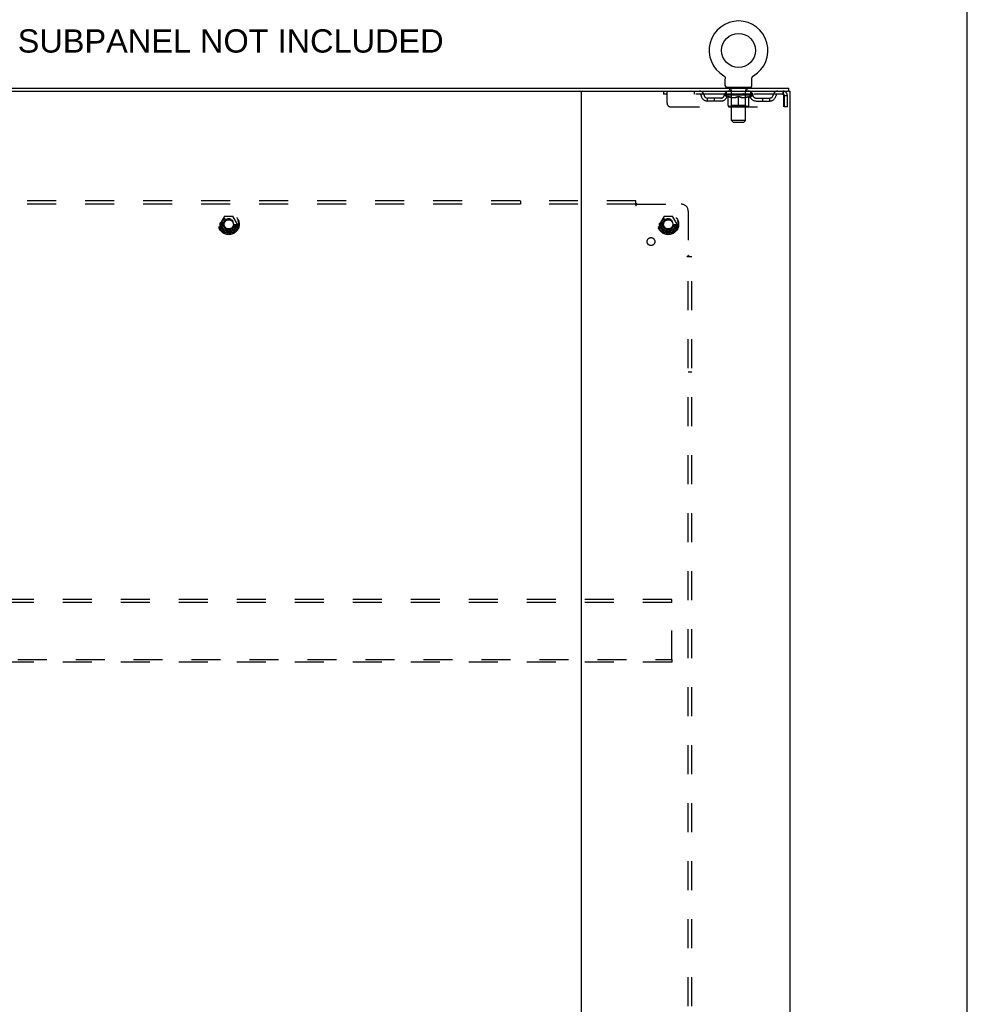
# Model space of a CAD drawing. Header units: inches. Extents: x 0 to 189, y 0 to 122.
# Tile 25 of 25: x 155 to 189, y 46 to 81. Entities that reach past the tile are written whole.
import ezdxf

# ---------------------------------------------------------------- set-up
doc = ezdxf.new("R2010")
doc.units = ezdxf.units.IN
doc.header["$LTSCALE"] = 10.388889
doc.header["$MEASUREMENT"] = 0
doc.linetypes.add('HIDDEN', pattern=[0.2, 0.1, -0.1])
doc.layers.get('0').update_dxf_attribs({"linetype": 'CONTINUOUS'})
for name, color, linetype in [('DEFAULT_2', 8, 'HIDDEN'), ('DIMENSIONS', 7, 'CONTINUOUS'), ('SUBPANEL', 7, 'CONTINUOUS')]:
    doc.layers.add(name, color=color, linetype=linetype)
doc.styles.get("Standard").update_dxf_attribs({"font": 'arial.ttf'})

msp = doc.modelspace()

# ---------------------------------------------------------------- linework, layer by layer
at = {"color": 7, "linetype": 'Continuous'}
for p, q in [((188.889, 0), (188.889, 122.222)), ((180.155, 79.429), (180.155, 79.429)), ((180.155, 79.429), (180.158, 79.427)), ((180.158, 79.427), (180.162, 79.424)), ((180.162, 79.424), (180.166, 79.422)), ((180.166, 79.422), (180.169, 79.419)), ((180.169, 79.419), (180.172, 79.416)), ((180.172, 79.417), (180.176, 79.414)), ((180.176, 79.414), (180.179, 79.411)), ((180.179, 79.411), (180.182, 79.407)), ((180.182, 79.408), (180.185, 79.404)), ((180.185, 79.404), (180.188, 79.401)), ((180.187, 79.401), (180.19, 79.398)), ((180.19, 79.398), (180.193, 79.394)), ((180.193, 79.394), (180.195, 79.391)), ((180.195, 79.391), (180.198, 79.387)), ((180.198, 79.387), (180.2, 79.383)), ((180.2, 79.383), (180.202, 79.379)), ((180.202, 79.379), (180.204, 79.375)), ((180.204, 79.375), (180.206, 79.372)), ((180.206, 79.372), (180.207, 79.368)), ((180.207, 79.368), (180.209, 79.363)), ((180.209, 79.363), (180.21, 79.359)), ((180.21, 79.359), (180.211, 79.355)), ((180.211, 79.355), (180.213, 79.351)), ((180.213, 79.351), (180.213, 79.347)), ((181.169, 79.347), (181.17, 79.351)), ((181.17, 79.351), (181.171, 79.355)), ((181.171, 79.355), (181.172, 79.359)), ((181.172, 79.359), (181.173, 79.363)), ((181.173, 79.363), (181.175, 79.368)), ((181.175, 79.368), (181.177, 79.372)), ((181.177, 79.372), (181.178, 79.375)), ((181.178, 79.375), (181.18, 79.379)), ((181.18, 79.379), (181.182, 79.383)), ((181.182, 79.383), (181.185, 79.387)), ((181.185, 79.387), (181.187, 79.391)), ((181.187, 79.391), (181.189, 79.394)), ((181.189, 79.394), (181.192, 79.398)), ((181.192, 79.398), (181.195, 79.401)), ((181.195, 79.401), (181.198, 79.404)), ((181.197, 79.404), (181.2, 79.408)), ((181.2, 79.407), (181.203, 79.411)), ((181.203, 79.411), (181.207, 79.414)), ((181.207, 79.414), (181.21, 79.417)), ((181.21, 79.416), (181.213, 79.419)), ((181.213, 79.419), (181.217, 79.422)), ((181.217, 79.422), (181.22, 79.424)), ((181.22, 79.424), (181.224, 79.427)), ((181.22, 79.424), (181.222, 79.425)), ((181.224, 79.427), (181.227, 79.429)), ((181.227, 79.429), (181.227, 79.429)), ((180.216, 79.33), (180.216, 79.325)), ((180.216, 79.325), (180.216, 79.321)), ((180.216, 79.072), (180.216, 79.321)), ((180.254, 79.012), (180.254, 78.982)), ((181.129, 79.012), (180.254, 79.012)), ((181.129, 79.012), (181.129, 78.982)), ((181.166, 79.072), (181.166, 79.321)), ((181.168, 79.342), (181.169, 79.347)), ((149.755, 78.878), (175.085, 78.878)), ((182.489, 78.878), (182.455, 78.878)), ((182.493, 78.878), (182.493, 78.982))]:
    msp.add_line(p, q, dxfattribs=at)
at = {"color": 3, "linetype": 'Continuous'}
for p, q in [((142.347, 78.982), (182.493, 78.982)), ((175.045, 78.838), (175.045, 11.126)), ((175.085, 78.878), (182.455, 78.878)), ((182.489, 78.878), (182.545, 78.878)), ((182.545, 11.086), (182.545, 78.878))]:
    msp.add_line(p, q, dxfattribs=at)
at = {"color": 7, "linetype": 'Continuous'}
for points in [[(180.213, 79.347), (180.214, 79.343), (180.215, 79.338), (180.215, 79.334), (180.216, 79.33), (180.216, 79.325)], [(181.166, 79.325), (181.166, 79.33), (181.167, 79.334), (181.167, 79.338), (181.168, 79.343)], [(181.166, 79.321), (181.166, 79.325), (181.166, 79.33), (181.167, 79.334), (181.167, 79.338), (181.168, 79.342)]]:
    msp.add_lwpolyline(points, dxfattribs=at)
msp.add_circle((180.691, 80.336), 0.609, dxfattribs=at)
for centre, radius, start, end in [((180.691, 80.336), 1.054, 300.3993, 239.6007), ((180.276, 79.072), 0.06, 180, 270), ((181.106, 79.072), 0.06, 270, 360), ((175.005, 78.838), 0.04, 0, 90)]:
    msp.add_arc(centre, radius, start, end, dxfattribs=at)
at = {"color": 3, "linetype": 'Continuous'}
msp.add_arc((175.085, 78.838), 0.04, 90, 180, dxfattribs=at)
at = {"layer": 'DEFAULT_2', "color": 8, "linetype": 'HIDDEN'}
for p, q in [((180.155, 79.429), (180.155, 79.429)), ((180.16, 79.425), (180.162, 79.424)), ((180.346, 79.012), (180.346, 78.982)), ((180.381, 78.922), (180.381, 79.002)), ((181.001, 78.922), (181.001, 79.002)), ((181.036, 79.012), (181.036, 78.982)), ((178.004, 78.878), (178.004, 78.774)), ((182.274, 78.774), (178.004, 78.774)), ((178.129, 78.441), (178.129, 78.878)), ((179.104, 78.878), (179.104, 78.774)), ((180.185, 78.737), (180.185, 78.774)), ((181.197, 78.737), (180.185, 78.737)), ((180.312, 78.648), (180.185, 78.737)), ((180.193, 78.769), (180.193, 78.774)), ((180.199, 78.766), (180.199, 78.769)), ((180.199, 78.766), (181.183, 78.766)), ((180.207, 78.766), (180.207, 78.769)), ((180.207, 78.766), (180.207, 78.769)), ((180.215, 78.769), (180.215, 78.774)), ((180.228, 78.766), (180.228, 78.769)), ((180.23, 78.766), (180.23, 78.769)), ((180.253, 78.769), (180.253, 78.774)), ((180.254, 78.774), (180.254, 78.878)), ((180.264, 78.766), (180.264, 78.769)), ((180.266, 78.766), (180.266, 78.769)), ((180.43, 78.769), (180.269, 78.769)), ((180.303, 78.769), (180.303, 78.774)), ((180.304, 78.766), (180.304, 78.769)), ((180.305, 78.766), (180.305, 78.769)), ((180.307, 78.766), (180.307, 78.769)), ((180.312, 78.648), (180.321, 78.648)), ((180.313, 78.766), (180.313, 78.769)), ((180.313, 78.766), (180.313, 78.769)), ((180.316, 78.766), (180.316, 78.769)), ((180.319, 78.766), (180.319, 78.77)), ((180.321, 78.358), (180.321, 78.682)), ((180.322, 78.766), (180.322, 78.769)), ((180.333, 78.766), (180.333, 78.769)), ((180.348, 78.766), (180.348, 78.771)), ((180.348, 78.766), (180.348, 78.769)), ((180.365, 78.766), (180.365, 78.769)), ((180.365, 78.766), (180.365, 78.769)), ((180.366, 78.769), (180.366, 78.774)), ((180.373, 78.766), (180.373, 78.769)), ((180.377, 78.766), (180.377, 78.769)), ((180.384, 78.766), (180.384, 78.769)), ((180.45, 78.912), (180.391, 78.912)), ((180.393, 78.766), (180.393, 78.772)), ((180.406, 78.766), (180.406, 78.769)), ((180.408, 78.766), (180.408, 78.769)), ((180.43, 78.766), (180.43, 78.769)), ((180.483, 78.769), (180.434, 78.769)), ((180.434, 78.648), (180.578, 78.648)), ((180.438, 78.769), (180.438, 78.774)), ((180.441, 78.36), (180.441, 78.735)), ((180.442, 77.822), (180.442, 78.902)), ((180.443, 78.766), (180.443, 78.769)), ((180.447, 78.766), (180.447, 78.769)), ((180.452, 78.766), (180.452, 78.773)), ((180.455, 78.766), (180.455, 78.769)), ((180.464, 78.766), (180.464, 78.769)), ((180.483, 78.766), (180.483, 78.769)), ((180.543, 78.769), (180.496, 78.769)), ((180.512, 78.766), (180.512, 78.769)), ((180.518, 78.769), (180.518, 78.774)), ((180.521, 78.766), (180.521, 78.769)), ((180.523, 78.766), (180.523, 78.774)), ((180.525, 78.766), (180.525, 78.769)), ((180.531, 78.766), (180.531, 78.769)), ((180.543, 78.766), (180.543, 78.769)), ((180.608, 78.769), (180.564, 78.769)), ((180.574, 78.766), (180.574, 78.769)), ((180.6, 78.769), (180.662, 78.773)), ((180.603, 78.769), (180.603, 78.774)), ((180.604, 78.774), (180.603, 78.774)), ((180.604, 78.769), (180.604, 78.774)), ((180.604, 78.766), (180.604, 78.769)), ((180.607, 78.766), (180.607, 78.769)), ((180.608, 78.766), (180.608, 78.769)), ((180.608, 78.766), (180.608, 78.769)), ((180.636, 78.769), (180.687, 78.769)), ((180.64, 78.766), (180.64, 78.769)), ((180.645, 78.769), (180.645, 78.772)), ((180.662, 78.769), (180.662, 78.773)), ((180.674, 78.766), (180.674, 78.769)), ((180.689, 78.769), (180.689, 78.769)), ((180.689, 78.766), (180.689, 78.769)), ((180.689, 78.766), (180.689, 78.769)), ((180.691, 78.769), (180.691, 78.774)), ((180.691, 78.774), (180.783, 78.769)), ((180.691, 78.328), (180.691, 78.683)), ((180.693, 78.766), (180.693, 78.769)), ((180.693, 78.766), (180.693, 78.769)), ((180.693, 78.769), (180.693, 78.769)), ((180.708, 78.766), (180.708, 78.769)), ((180.708, 78.769), (180.746, 78.769)), ((180.742, 78.766), (180.742, 78.769)), ((180.774, 78.766), (180.774, 78.769)), ((180.775, 78.766), (180.775, 78.769)), ((180.775, 78.766), (180.775, 78.769)), ((180.775, 78.769), (180.818, 78.769)), ((180.779, 78.769), (180.779, 78.774)), ((180.779, 78.769), (180.779, 78.774)), ((180.779, 78.774), (180.779, 78.774)), ((180.779, 78.766), (180.779, 78.769)), ((180.804, 78.648), (180.948, 78.648)), ((180.808, 78.766), (180.808, 78.769)), ((180.839, 78.766), (180.839, 78.769)), ((180.839, 78.769), (180.886, 78.769)), ((180.851, 78.766), (180.851, 78.769)), ((180.857, 78.766), (180.857, 78.769)), ((180.859, 78.766), (180.859, 78.774)), ((180.861, 78.766), (180.861, 78.769)), ((180.864, 78.769), (180.864, 78.774)), ((180.87, 78.766), (180.87, 78.769)), ((180.899, 78.766), (180.899, 78.769)), ((180.899, 78.769), (180.948, 78.769)), ((180.918, 78.766), (180.918, 78.769)), ((180.927, 78.766), (180.927, 78.769)), ((180.93, 78.766), (180.93, 78.773)), ((180.991, 78.912), (180.932, 78.912)), ((180.935, 78.766), (180.935, 78.769)), ((180.939, 78.766), (180.939, 78.769)), ((180.94, 77.822), (180.94, 78.902)), ((180.941, 78.36), (180.941, 78.735)), ((180.944, 78.769), (180.944, 78.774)), ((180.952, 78.766), (180.952, 78.769)), ((180.952, 78.769), (181.113, 78.769)), ((180.974, 78.766), (180.974, 78.769)), ((180.977, 78.766), (180.977, 78.769)), ((180.989, 78.766), (180.989, 78.772)), ((180.998, 78.766), (180.998, 78.769)), ((181.005, 78.766), (181.005, 78.769)), ((181.009, 78.766), (181.009, 78.769)), ((181.016, 78.769), (181.016, 78.774)), ((181.018, 78.766), (181.018, 78.769)), ((181.018, 78.766), (181.018, 78.769)), ((181.034, 78.766), (181.034, 78.771)), ((181.034, 78.766), (181.034, 78.769)), ((181.049, 78.766), (181.049, 78.769)), ((181.06, 78.766), (181.06, 78.769)), ((181.062, 78.358), (181.062, 78.682)), ((181.062, 78.648), (181.07, 78.648)), ((181.064, 78.766), (181.064, 78.77)), ((181.066, 78.766), (181.066, 78.769)), ((181.069, 78.766), (181.069, 78.769)), ((181.069, 78.766), (181.069, 78.769)), ((181.07, 78.648), (181.197, 78.737)), ((181.075, 78.766), (181.075, 78.769)), ((181.077, 78.766), (181.077, 78.769)), ((181.078, 78.766), (181.078, 78.769)), ((181.079, 78.769), (181.079, 78.774)), ((181.116, 78.766), (181.116, 78.769)), ((181.118, 78.766), (181.118, 78.769)), ((181.129, 78.774), (181.129, 78.878)), ((181.129, 78.769), (181.129, 78.774)), ((181.152, 78.766), (181.152, 78.769)), ((181.154, 78.766), (181.154, 78.769)), ((181.167, 78.769), (181.167, 78.774)), ((181.175, 78.766), (181.175, 78.769)), ((181.176, 78.766), (181.176, 78.769)), ((181.183, 78.766), (181.183, 78.769)), ((181.19, 78.769), (181.19, 78.774)), ((181.197, 78.737), (181.197, 78.774)), ((182.274, 78.878), (182.274, 78.774)), ((182.307, 78.711), (182.307, 78.316)), ((182.337, 78.316), (182.337, 78.711)), ((182.441, 78.711), (182.337, 78.711)), ((182.441, 78.316), (182.441, 78.711)), ((178.254, 78.316), (182.307, 78.316)), ((179.577, 78.523), (179.577, 78.627)), ((180.059, 78.627), (179.577, 78.627)), ((180.059, 78.523), (179.577, 78.523)), ((179.827, 78.523), (179.827, 78.627)), ((181.032, 78.328), (180.35, 78.328)), ((180.441, 78.36), (180.409, 78.328)), ((180.941, 78.36), (180.441, 78.36)), ((180.941, 78.36), (180.973, 78.328)), ((181.323, 78.627), (181.806, 78.627)), ((181.323, 78.523), (181.806, 78.523)), ((181.556, 78.523), (181.556, 78.627)), ((181.806, 78.523), (181.806, 78.627)), ((182.441, 78.316), (182.337, 78.316)), ((180.94, 77.822), (180.442, 77.822)), ((180.502, 77.762), (180.442, 77.822)), ((180.502, 77.762), (180.88, 77.762)), ((180.88, 77.762), (180.94, 77.822)), ((162.257, 74.38), (162.103, 74.112)), ((162.103, 74.102), (162.257, 73.835)), ((162.575, 74.385), (162.266, 74.385)), ((162.738, 74.112), (162.583, 74.38)), ((162.583, 73.835), (162.738, 74.102)), ((178.007, 74.38), (177.853, 74.112)), ((177.853, 74.102), (178.007, 73.835)), ((178.325, 74.385), (178.016, 74.385)), ((178.488, 74.112), (178.333, 74.38)), ((178.333, 73.835), (178.488, 74.102)), ((162.575, 73.83), (162.266, 73.83)), ((178.325, 73.83), (178.016, 73.83)), ((178.295, 60.67), (146.545, 60.67)), ((178.295, 60.566), (178.295, 60.67)), ((178.295, 60.566), (146.545, 60.566)), ((178.295, 58.524), (178.295, 60.566)), ((146.545, 58.524), (178.295, 58.524)), ((178.295, 58.42), (146.545, 58.42)), ((178.295, 58.524), (178.295, 58.42))]:
    msp.add_line(p, q, dxfattribs=at)
for points in [[(180.44, 78.648), (180.421, 78.652), (180.401, 78.656), (180.381, 78.661), (180.361, 78.668), (180.341, 78.675), (180.321, 78.682)], [(180.321, 78.682), (180.34, 78.674), (180.359, 78.667), (180.378, 78.661), (180.397, 78.656), (180.416, 78.652), (180.434, 78.648)], [(180.691, 78.683), (180.67, 78.675), (180.65, 78.668), (180.63, 78.661), (180.61, 78.656), (180.59, 78.651), (180.57, 78.648)], [(180.578, 78.648), (180.597, 78.652), (180.615, 78.656), (180.634, 78.661), (180.653, 78.667), (180.672, 78.674), (180.691, 78.681)], [(180.812, 78.648), (180.792, 78.652), (180.772, 78.656), (180.752, 78.661), (180.732, 78.668), (180.712, 78.675), (180.691, 78.683)], [(180.691, 78.681), (180.711, 78.674), (180.73, 78.667), (180.748, 78.661), (180.767, 78.656), (180.786, 78.652), (180.804, 78.648)], [(181.062, 78.682), (181.041, 78.675), (181.021, 78.667), (181.001, 78.661), (180.981, 78.656), (180.961, 78.651), (180.942, 78.648)], [(180.948, 78.648), (180.967, 78.652), (180.985, 78.656), (181.004, 78.661), (181.023, 78.667), (181.042, 78.674), (181.062, 78.682)], [(182.279, 78.874), (182.276, 78.877), (182.274, 78.878)], [(182.288, 78.761), (182.286, 78.765), (182.284, 78.768), (182.281, 78.771), (182.279, 78.773), (182.276, 78.774), (182.274, 78.774)], [(182.279, 78.874), (182.281, 78.869), (182.284, 78.862), (182.286, 78.853), (182.288, 78.842), (182.291, 78.829), (182.293, 78.816), (182.295, 78.8), (182.298, 78.784), (182.3, 78.767), (182.302, 78.749), (182.305, 78.73), (182.307, 78.711)], [(182.288, 78.761), (182.291, 78.756), (182.293, 78.751), (182.295, 78.745), (182.298, 78.739), (182.3, 78.732), (182.302, 78.725), (182.305, 78.718), (182.307, 78.711)]]:
    msp.add_lwpolyline(points, dxfattribs=at)
for centre, radius in [((162.42, 74.107), 0.372), ((162.42, 74.107), 0.356), ((162.42, 74.107), 0.312), ((178.17, 74.107), 0.372), ((178.17, 74.107), 0.356), ((178.17, 74.107), 0.312), ((162.42, 74.107), 0.204), ((162.42, 74.107), 0.188), ((162.42, 74.107), 0.183), ((162.42, 74.107), 0.165), ((178.17, 74.107), 0.204), ((178.17, 74.107), 0.188), ((178.17, 74.107), 0.183), ((178.17, 74.107), 0.165)]:
    msp.add_circle(centre, radius, dxfattribs=at)
for centre, radius, start, end in [((180.371, 79.002), 0.01, 0, 90), ((181.011, 79.002), 0.01, 90, 180), ((179.287, 78.711), 0.167, 8.0716, 90), ((179.288, 78.712), 0.0625, 7.9863, 90), ((179.577, 78.752), 0.229, 187.9863, 270), ((179.577, 78.752), 0.125, 188.0716, 270), ((180.059, 78.752), 0.125, 270, 351.9284), ((180.059, 78.752), 0.229, 270, 352.0137), ((180.349, 78.711), 0.167, 90, 171.9284), ((180.348, 78.712), 0.0625, 90, 172.0137), ((180.391, 78.922), 0.01, 180, 270), ((180.409, 78.735), 0.0318, 0, 90), ((180.432, 78.902), 0.01, 0, 90), ((180.95, 78.902), 0.01, 90, 180), ((180.973, 78.735), 0.0318, 90, 180), ((180.991, 78.922), 0.01, 270, 360), ((181.034, 78.711), 0.167, 8.0716, 90), ((181.034, 78.712), 0.0625, 7.9863, 90), ((181.323, 78.752), 0.229, 187.9863, 270), ((181.323, 78.752), 0.125, 188.0716, 270), ((181.806, 78.752), 0.125, 270, 351.9284), ((181.806, 78.752), 0.229, 270, 352.0137), ((182.095, 78.711), 0.167, 90, 171.9284), ((182.094, 78.712), 0.0625, 90, 172.0137), ((182.274, 78.711), 0.167, 0, 90), ((182.274, 78.711), 0.063, 0, 90), ((178.254, 78.441), 0.125, 180, 270), ((180.35, 78.358), 0.0296, 180, 270), ((181.032, 78.358), 0.0296, 270, 360), ((162.111, 74.107), 0.01, 150.0127, 209.9883), ((162.266, 74.375), 0.01, 90.0124, 149.9892), ((162.575, 74.375), 0.01, 30.012, 89.9887), ((162.729, 74.107), 0.01, 330.0127, 29.9883), ((177.861, 74.107), 0.01, 150.0127, 209.9883), ((178.016, 74.375), 0.01, 90.0124, 149.9892), ((178.325, 74.375), 0.01, 30.012, 89.9887), ((178.479, 74.107), 0.01, 330.0127, 29.9883), ((162.266, 73.84), 0.01, 210.012, 269.9887), ((162.575, 73.84), 0.01, 270.0124, 329.9892), ((178.016, 73.84), 0.01, 210.012, 269.9887), ((178.325, 73.84), 0.01, 270.0124, 329.9892)]:
    msp.add_arc(centre, radius, start, end, dxfattribs=at)
for centre, major_axis, ratio, start_param, end_param in [((180.691, 78.774), (0.506, 0.005), 0.05963, 2.96643, 3.140963), ((180.169, 78.765), (0.158, 0), 0.060556, 0.430652, 1.470503), ((180.691, 78.774), (0.506, 0), 0.060556, -3.141593, -2.96706), ((180.169, 78.76), (0.158, 0.002), 0.05963, 1.376596, 1.469874), ((180.691, 78.774), (0.506, 0.011), 0.05688, 2.791345, 2.965878), ((180.15, 78.765), (0.158, 0.002), 0.05963, 0.25549, 1.295341), ((180.204, 78.765), (0.158, -0.002), 0.05963, 0.605815, 1.645666), ((180.691, 78.774), (0.506, -0.005), 0.05963, -2.96643, -2.791898), ((180.204, 78.76), (0.158, 0), 0.060556, 1.551758, 1.645036), ((180.15, 78.76), (0.158, 0.003), 0.05688, 1.20151, 1.294789), ((180.205, 78.761), (0.131, 0.001), 0.05963, 1.065228, 1.614276), ((180.19, 78.761), (0.131, 0.003), 0.05688, 0.890143, 1.43919), ((180.236, 78.761), (0.131, 0), 0.060556, 1.240391, 1.789438), ((180.691, 78.774), (0.506, 0.015), 0.052395, 2.616403, 2.790936), ((180.147, 78.765), (0.158, 0.003), 0.05688, 0.080405, 1.120256), ((180.254, 78.765), (0.158, -0.003), 0.05688, 0.7809, 1.820751), ((180.691, 78.774), (0.506, -0.011), 0.05688, -2.791345, -2.616812), ((180.254, 78.76), (0.158, -0.002), 0.05963, 1.72692, 1.820198), ((180.147, 78.76), (0.158, 0.005), 0.052395, 1.026568, 1.119847), ((180.189, 78.761), (0.131, 0.004), 0.052395, 0.715201, 1.264248), ((180.28, 78.761), (0.131, -0.001), 0.05963, 1.415553, 1.9646), ((180.691, 78.774), (0.506, 0.02), 0.046319, 2.441654, 2.616187), ((180.318, 78.765), (0.158, -0.005), 0.052395, 0.955842, 1.995693), ((180.691, 78.774), (0.506, -0.015), 0.052395, -2.616403, -2.44187), ((180.16, 78.765), (0.158, 0.005), 0.052395, -0.094537, 0.945314), ((180.318, 78.76), (0.158, -0.003), 0.05688, 1.902006, 1.995284), ((180.16, 78.76), (0.158, 0.006), 0.046319, 0.851819, 0.945098), ((180.204, 78.761), (0.131, 0.005), 0.046319, 0.540452, 1.089499), ((180.337, 78.761), (0.131, -0.003), 0.05688, 1.590638, 2.139686), ((180.691, 78.774), (0.506, 0.024), 0.038841, 2.267123, 2.441656), ((180.392, 78.765), (0.158, -0.006), 0.046319, 1.130591, 2.170442), ((180.19, 78.765), (0.158, 0.006), 0.046319, -0.269286, 0.770565), ((180.691, 78.774), (0.506, -0.02), 0.046319, -2.441654, -2.267121), ((180.392, 78.76), (0.158, -0.005), 0.052395, 2.076947, 2.170226), ((180.19, 78.76), (0.158, 0.007), 0.038841, 0.677289, 0.770567), ((180.233, 78.761), (0.131, 0.006), 0.038841, 0.365921, 0.914969), ((180.405, 78.761), (0.131, -0.004), 0.052395, 1.76558, 2.314627), ((180.691, 78.774), (0.506, 0.027), 0.030195, 2.09281, 2.267343), ((180.476, 78.765), (0.158, -0.007), 0.038841, 1.305122, 2.344973), ((180.235, 78.765), (0.158, 0.007), 0.038841, -0.443817, 0.596034), ((180.691, 78.774), (0.506, -0.024), 0.038841, -2.267123, -2.092591), ((180.476, 78.76), (0.158, -0.006), 0.046319, 2.251696, 2.344975), ((180.235, 78.76), (0.158, 0.008), 0.030195, 0.502975, 0.596254), ((180.277, 78.761), (0.131, 0.007), 0.030195, 0.191608, 0.740655), ((180.481, 78.761), (0.131, -0.005), 0.046319, 1.940329, 2.489376), ((180.294, 78.765), (0.158, 0.008), 0.030195, -0.61813, 0.421721), ((180.691, 78.774), (0.506, 0.029), 0.020645, 1.918687, 2.09322), ((180.567, 78.765), (0.158, -0.008), 0.030195, 1.479435, 2.519286), ((180.691, 78.774), (0.506, -0.027), 0.030195, -2.09281, -1.918277), ((180.567, 78.76), (0.158, -0.007), 0.038841, 2.426227, 2.519505), ((180.294, 78.76), (0.158, 0.009), 0.020645, 0.328852, 0.422131), ((180.333, 78.761), (0.131, 0.007), 0.020645, 0.017485, 0.566532), ((180.564, 78.761), (0.131, -0.006), 0.038841, 2.11486, 2.663907), ((180.364, 78.765), (0.158, 0.009), 0.020645, -0.792253, 0.247598), ((180.691, 78.774), (0.506, 0.03), 0.010478, 1.744704, 1.919237), ((180.661, 78.765), (0.158, -0.009), 0.020645, 1.653558, 2.693409), ((180.691, 78.774), (0.506, -0.029), 0.020645, -1.918687, -1.744154), ((180.661, 78.76), (0.158, -0.008), 0.030195, 2.60054, 2.693819), ((180.364, 78.76), (0.158, 0.009), 0.010478, 0.154869, 0.248148), ((180.4, 78.761), (0.131, 0.008), 0.010478, 6.126688, 6.675735), ((180.65, 78.761), (0.131, -0.007), 0.030195, 2.289173, 2.83822), ((180.445, 78.765), (0.158, 0.009), 0.010478, -0.966236, -0.000846), ((180.756, 78.765), (0.158, -0.009), 0.010478, 1.827541, 2.867392), ((180.691, 78.774), (0.506, -0.03), 0.010478, -1.744704, -1.570171), ((180.756, 78.76), (0.158, -0.009), 0.020645, 2.774664, 2.867942), ((180.738, 78.761), (0.131, -0.007), 0.020645, 2.463296, 3.012344), ((180.627, 78.765), (0.158, 0.009), 0.010478, 0.274201, 1.314052), ((180.558, 78.761), (0.131, 0.008), 0.010478, -0.000298, 0.504314), ((180.533, 78.76), (0.158, 0.009), 0.010478, 0.192946, 0.399283), ((180.691, 78.774), (0.506, 0.03), 0.010478, -1.578586, -1.396888), ((180.849, 78.76), (0.158, -0.009), 0.010478, 2.948646, 3.041925), ((180.824, 78.761), (0.131, -0.008), 0.010478, 2.637279, 3.142076), ((180.722, 78.765), (0.158, 0.009), 0.020645, 0.448184, 1.488034), ((180.644, 78.761), (0.131, 0.007), 0.020645, 0.129249, 0.678296), ((180.627, 78.76), (0.158, 0.009), 0.020645, 0.273651, 0.366929), ((180.691, 78.774), (0.506, 0.029), 0.020645, -1.397439, -1.222906), ((180.937, 78.765), (0.158, -0.009), 0.010478, -3.140747, -2.175357), ((180.691, 78.774), (0.506, -0.03), 0.010478, 1.222355, 1.396888), ((180.816, 78.765), (0.158, 0.008), 0.030195, 0.622307, 1.662158), ((180.732, 78.761), (0.131, 0.007), 0.030195, 0.303372, 0.852419), ((180.983, 78.761), (0.131, -0.008), 0.010478, 2.749043, 3.29809), ((181.018, 78.765), (0.158, -0.009), 0.020645, 2.893995, 3.933846), ((180.722, 78.76), (0.158, 0.008), 0.030195, 0.447774, 0.541052), ((181.018, 78.76), (0.158, -0.009), 0.010478, 2.893445, 2.986723), ((180.691, 78.774), (0.506, 0.027), 0.030195, -1.223315, -1.048783), ((180.691, 78.774), (0.506, -0.029), 0.020645, 1.048373, 1.222906), ((180.906, 78.765), (0.158, 0.007), 0.038841, 0.79662, 1.836471), ((180.818, 78.761), (0.131, 0.006), 0.038841, 0.477686, 1.026733), ((181.049, 78.761), (0.131, -0.007), 0.020645, 2.57506, 3.124108), ((181.089, 78.765), (0.158, -0.008), 0.030195, 2.719872, 3.759723), ((180.99, 78.765), (0.158, 0.006), 0.046319, 0.971151, 2.011002), ((180.816, 78.76), (0.158, 0.007), 0.038841, 0.622087, 0.715366), ((181.089, 78.76), (0.158, -0.009), 0.020645, 2.719462, 2.812741), ((180.691, 78.774), (0.506, 0.024), 0.038841, -1.049002, -0.874469), ((180.691, 78.774), (0.506, -0.027), 0.030195, 0.87425, 1.048783), ((180.901, 78.761), (0.131, 0.005), 0.046319, 0.652216, 1.201263), ((181.064, 78.765), (0.158, 0.005), 0.052395, 1.1459, 2.185751), ((181.106, 78.761), (0.131, -0.007), 0.030195, 2.400937, 2.949985), ((181.147, 78.765), (0.158, -0.007), 0.038841, 2.545558, 3.585409), ((180.978, 78.761), (0.131, 0.004), 0.052395, 0.826965, 1.376012), ((180.906, 78.76), (0.158, 0.006), 0.046319, 0.796618, 0.889896), ((181.147, 78.76), (0.158, -0.008), 0.030195, 2.545339, 2.638617), ((181.128, 78.765), (0.158, 0.003), 0.05688, 1.320842, 2.360692), ((180.691, 78.774), (0.506, 0.02), 0.046319, -0.874471, -0.699939), ((180.691, 78.774), (0.506, -0.024), 0.038841, 0.699936, 0.874469), ((181.192, 78.765), (0.158, -0.006), 0.046319, 2.371028, 3.410879), ((181.149, 78.761), (0.131, -0.006), 0.038841, 2.226624, 2.775671), ((181.178, 78.765), (0.158, 0.002), 0.05963, 1.495927, 2.535778), ((181.045, 78.761), (0.131, 0.003), 0.05688, 1.001907, 1.550954), ((181.222, 78.765), (0.158, -0.005), 0.052395, 2.196279, 3.23613), ((180.99, 78.76), (0.158, 0.005), 0.052395, 0.971367, 1.064645), ((181.178, 78.761), (0.131, -0.005), 0.046319, 2.052093, 2.601141), ((181.213, 78.765), (0.158, 0), 0.060556, 1.671089, 2.71094), ((181.192, 78.76), (0.158, -0.007), 0.038841, 2.371026, 2.464304), ((181.236, 78.765), (0.158, -0.003), 0.05688, 2.021337, 3.061188), ((180.691, 78.774), (0.506, 0.015), 0.052395, -0.699723, -0.52519), ((180.691, 78.774), (0.506, -0.02), 0.046319, 0.525406, 0.699939), ((181.233, 78.765), (0.158, -0.002), 0.05963, 1.846251, 2.886102), ((181.102, 78.761), (0.131, 0.001), 0.05963, 1.176993, 1.72604), ((181.193, 78.761), (0.131, -0.004), 0.052395, 1.877344, 2.426392), ((181.146, 78.761), (0.131, 0), 0.060556, 1.352155, 1.901202), ((181.193, 78.761), (0.131, -0.003), 0.05688, 1.702402, 2.25145), ((181.177, 78.761), (0.131, -0.001), 0.05963, 1.527317, 2.076364), ((181.064, 78.76), (0.158, 0.003), 0.05688, 1.146309, 1.239587), ((181.222, 78.76), (0.158, -0.006), 0.046319, 2.196495, 2.289773), ((180.691, 78.774), (0.506, 0.011), 0.05688, -0.524781, -0.350248), ((180.691, 78.774), (0.506, -0.015), 0.052395, 0.350657, 0.52519), ((181.128, 78.76), (0.158, 0.002), 0.05963, 1.321394, 1.414673), ((181.236, 78.76), (0.158, -0.005), 0.052395, 2.021746, 2.115024), ((180.691, 78.774), (0.506, 0.005), 0.05963, -0.349695, -0.175162), ((180.691, 78.774), (0.506, -0.011), 0.05688, 0.175715, 0.350248), ((181.178, 78.76), (0.158, 0), 0.060556, 1.496556, 1.589835), ((181.233, 78.76), (0.158, -0.003), 0.05688, 1.846804, 1.940083), ((181.213, 78.76), (0.158, -0.002), 0.05963, 1.671719, 1.764997), ((180.691, 78.774), (0.506, 0), 0.060556, -0.174533, 0), ((180.691, 78.774), (0.506, -0.005), 0.05963, 0.000629, 0.175162)]:
    msp.add_ellipse(centre, major_axis=major_axis, ratio=ratio, start_param=start_param, end_param=end_param, dxfattribs=at)
at = {"layer": 'SUBPANEL', "color": 8, "linetype": 'HIDDEN'}
for p, q in [((177.014, 74.951), (147.826, 74.951)), ((177.014, 74.826), (147.826, 74.826)), ((172.889, 74.826), (172.889, 74.951)), ((177.014, 74.785), (177.014, 74.951)), ((177.049, 74.826), (178.639, 74.826)), ((178.889, 74.576), (178.889, 72.986)), ((178.848, 72.951), (179.014, 72.951)), ((178.889, 17.014), (178.889, 72.951)), ((178.908, 72.968), (178.901, 72.975)), ((179.014, 17.014), (179.014, 72.951)), ((178.889, 68.826), (179.014, 68.826))]:
    msp.add_line(p, q, dxfattribs=at)
for points in [[(177.014, 74.865), (177.015, 74.863), (177.017, 74.86), (177.019, 74.858), (177.02, 74.856), (177.022, 74.855), (177.023, 74.853), (177.025, 74.851), (177.026, 74.849), (177.028, 74.848), (177.029, 74.846), (177.031, 74.845)], [(177.014, 74.785), (177.016, 74.786), (177.017, 74.787), (177.019, 74.788), (177.021, 74.788), (177.022, 74.79), (177.024, 74.791), (177.025, 74.792), (177.027, 74.794), (177.028, 74.795), (177.03, 74.797), (177.031, 74.799), (177.032, 74.801), (177.034, 74.803), (177.035, 74.805), (177.036, 74.807), (177.039, 74.811)], [(177.031, 74.845), (177.037, 74.838), (177.039, 74.836), (177.041, 74.835), (177.043, 74.833), (177.045, 74.831), (177.046, 74.829), (177.048, 74.828), (177.049, 74.826)], [(177.039, 74.811), (177.04, 74.814), (177.042, 74.816), (177.043, 74.818), (177.045, 74.821), (177.046, 74.823), (177.048, 74.824), (177.049, 74.826)], [(178.848, 72.951), (178.849, 72.953), (178.849, 72.955), (178.85, 72.956), (178.851, 72.958), (178.852, 72.959), (178.853, 72.961), (178.855, 72.962), (178.856, 72.964), (178.858, 72.965), (178.86, 72.967), (178.861, 72.968), (178.863, 72.97), (178.865, 72.971), (178.867, 72.972), (178.87, 72.974)], [(178.87, 72.974), (178.874, 72.976), (178.877, 72.978), (178.879, 72.979), (178.881, 72.981), (178.883, 72.982), (178.885, 72.984), (178.887, 72.985), (178.889, 72.986)], [(178.901, 72.975), (178.899, 72.977), (178.897, 72.978), (178.895, 72.98), (178.894, 72.982), (178.892, 72.984), (178.89, 72.985), (178.889, 72.986)], [(178.927, 72.951), (178.925, 72.953), (178.923, 72.954), (178.921, 72.956), (178.919, 72.957), (178.917, 72.959), (178.915, 72.961), (178.914, 72.962), (178.912, 72.964), (178.911, 72.965), (178.909, 72.967), (178.908, 72.968)]]:
    msp.add_lwpolyline(points, dxfattribs=at)
for centre, radius in [((162.42, 74.107), 0.25), ((178.17, 74.107), 0.25), ((177.551, 73.489), 0.141)]:
    msp.add_circle(centre, radius, dxfattribs=at)
msp.add_arc((178.639, 74.576), 0.25, 0, 90, dxfattribs=at)

# ---------------------------------------------------------------- texts
at = {"layer": 'DIMENSIONS', "color": 2, "linetype": 'Continuous', "insert": (162.488, 81.091), "char_height": 0.83333, "width": 15.23854, "attachment_point": 2, "line_spacing_factor": 0.9}
msp.add_mtext('SUBPANEL NOT INCLUDED', dxfattribs=at)

doc.saveas('drawing.dxf')
